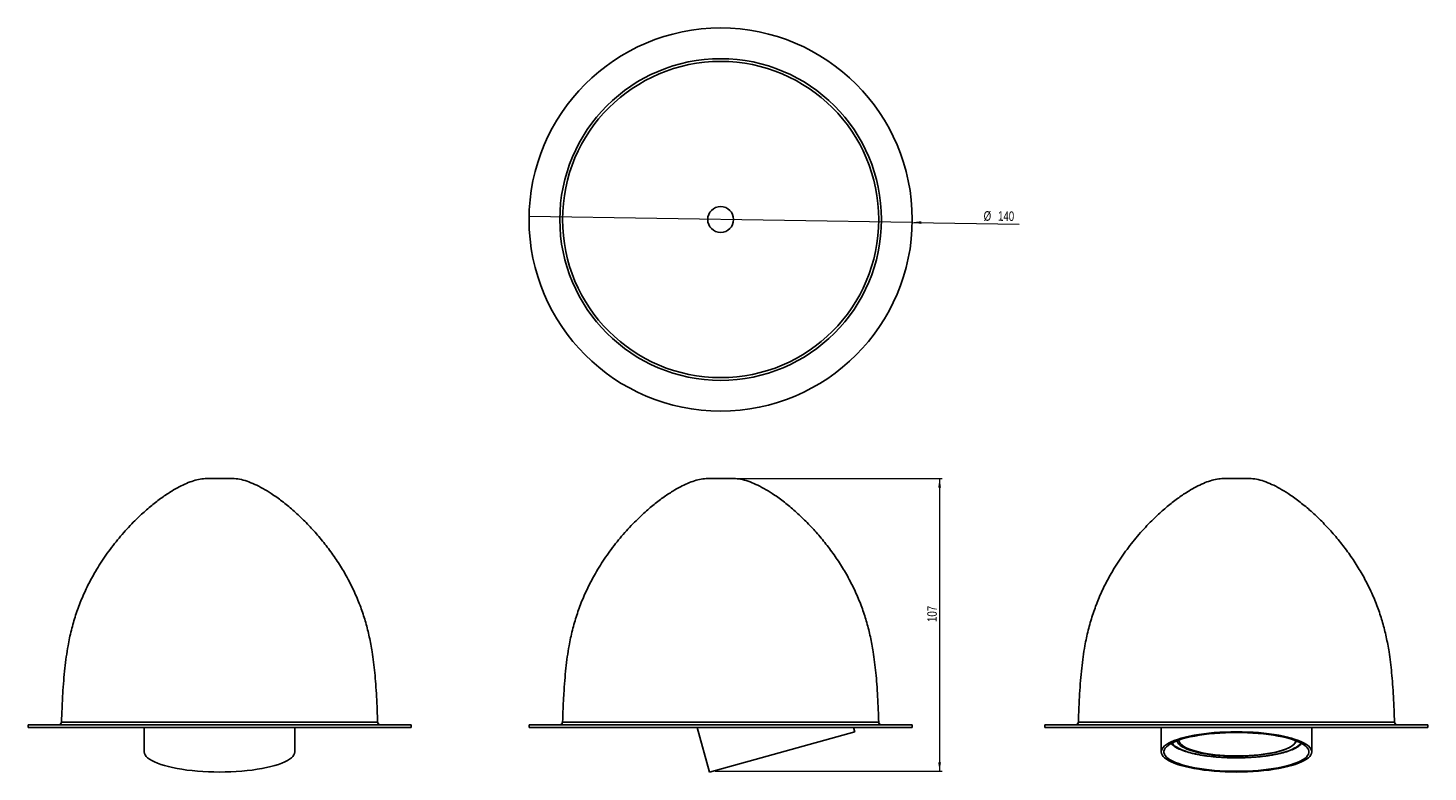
# Model space of a CAD drawing. Header units: millimetres. Extents: x 445 to 957, y 320 to 592.
import ezdxf

# ---------------------------------------------------------------- set-up
doc = ezdxf.new("R2010")
doc.units = ezdxf.units.MM
doc.styles.add('SLDTEXTSTYLE0', font='TXT', dxfattribs={"width": 0.75})
doc.dimstyles.new('SLDDIMSTYLE0', dxfattribs={"dimtxt": 3.5, "dimasz": 3.302, "dimexe": 0, "dimexo": 0.0625, "dimgap": 0.875, "dimtad": 1, "dimdec": 0, "dimrnd": 1e-09, "dimzin": 12, "dimdsep": 46, "dimtxsty": 'SLDTEXTSTYLE0', "dimsah": 1, "dimcen": 0.09, "dimadec": 0, "dimazin": 3, "dimtfac": 1, "dimtdec": 0, "dimtofl": 0, "dimtmove": 0, "dimatfit": 3, "dimfxl": 0, "dimfrac": 2, "dimtolj": 1, "dimtzin": 12, "dimarcsym": 0})
doc.dimstyles.new('SLDDIMSTYLE1', dxfattribs={"dimtxt": 3.5, "dimasz": 3.302, "dimexe": 0, "dimexo": 0.0625, "dimgap": 0.875, "dimtad": 1, "dimdec": 0, "dimrnd": 1e-09, "dimzin": 12, "dimdsep": 46, "dimtxsty": 'SLDTEXTSTYLE0', "dimblk1": 'NONE', "dimsah": 1, "dimcen": 0, "dimadec": 0, "dimazin": 3, "dimtfac": 1, "dimtdec": 0, "dimtmove": 0, "dimatfit": 3, "dimldrblk": 'NONE', "dimfxl": 0, "dimfrac": 2, "dimtolj": 1, "dimtzin": 12, "dimarcsym": 0})

# ---------------------------------------------------------------- blocks, each defined once
blk = doc.blocks.new('_D')
at = {"color": 7, "linetype": 'Continuous', "lineweight": 0}
for p, q in [((704.16, 427.22), (779.44, 427.22)), ((778.44, 427.22), (778.44, 320.23)), ((696.38, 320.23), (779.44, 320.23))]:
    blk.add_line(p, q, dxfattribs=at)
at = {"color": 7, "linetype": 'Continuous', "lineweight": 18}
for points in [[(778.44, 427.22), (777.93, 423.92), (778.95, 423.92)], [(778.44, 320.23), (778.95, 323.53), (777.93, 323.53)]]:
    blk.add_solid(points, dxfattribs=at)
at = {"color": 7, "linetype": 'Continuous', "lineweight": 18, "insert": (773.93, 374.81), "char_height": 3.5, "attachment_point": 1, "rotation": 90, "style": 'SLDTEXTSTYLE0'}
blk.add_mtext('107', dxfattribs=at)
blk = doc.blocks.new('_D_1')
at = {"color": 7, "linetype": 'Continuous', "lineweight": 0}
for q in [(628.45, 522.92), (807.54, 520.23)]:
    blk.add_line((768.43, 520.81), q, dxfattribs=at)
at = {"color": 7, "linetype": 'Continuous', "lineweight": 18}
blk.add_solid([(768.43, 520.81), (771.72, 520.26), (771.74, 521.27)], dxfattribs=at)
at = {"color": 7, "linetype": 'Continuous', "lineweight": 18, "char_height": 3.5, "attachment_point": 1, "rotation": 359.1396, "style": 'SLDTEXTSTYLE0'}
for s, insert in [('%%c', (794.57, 524.93)), ('140', (799.85, 524.91))]:
    blk.add_mtext(s, dxfattribs=dict(at, insert=insert))
blk = doc.blocks.new('_None')

msp = doc.modelspace()

# ---------------------------------------------------------------- linework, layer by layer
at = {"color": 7, "linetype": 'Continuous', "lineweight": 25}
for p, q in [((510.62, 427.22), (520.07, 427.22)), ((693.71, 427.22), (698.44, 427.22)), ((698.44, 427.22), (703.16, 427.22)), ((882.18, 427.22), (891.63, 427.22)), ((445.35, 337.22), (445.35, 336.22)), ((445.35, 337.22), (585.35, 337.22)), ((445.35, 336.22), (585.35, 336.22)), ((487.85, 336.22), (487.85, 327.31)), ((542.85, 327.31), (542.85, 336.22)), ((585.35, 336.22), (585.35, 337.22)), ((628.44, 337.22), (628.44, 336.22)), ((628.44, 337.22), (698.44, 337.22)), ((628.44, 336.22), (698.44, 336.22)), ((689.9, 336.22), (694.41, 319.96)), ((694.41, 319.96), (747.41, 334.67)), ((698.44, 337.22), (768.44, 337.22)), ((698.44, 336.22), (768.44, 336.22)), ((747.41, 334.67), (746.98, 336.22)), ((768.44, 336.22), (768.44, 337.22)), ((816.9, 337.22), (816.9, 336.22)), ((816.9, 337.22), (956.9, 337.22)), ((816.9, 336.22), (956.9, 336.22)), ((859.4, 336.22), (859.4, 327.31)), ((914.4, 327.31), (914.4, 336.22)), ((956.9, 336.22), (956.9, 337.22)), ((865.9, 331.63), (865.9, 331.56))]:
    msp.add_line(p, q, dxfattribs=at)
at = {"color": 8, "linetype": 'Continuous', "lineweight": 25}
for p, q in [((457.58, 338.19), (573.12, 338.19)), ((640.67, 338.19), (698.44, 338.19)), ((698.44, 338.19), (756.21, 338.19)), ((829.13, 338.19), (944.67, 338.19))]:
    msp.add_line(p, q, dxfattribs=at)
at = {"color": 7, "linetype": 'Continuous', "lineweight": 25, "flags": 128}
for points in [[(886.9, 319.96), (884.85, 319.98), (882.8, 320.05), (880.78, 320.15), (878.8, 320.29), (876.86, 320.47), (874.97, 320.69), (873.15, 320.95), (871.41, 321.24), (869.76, 321.57), (868.2, 321.93), (866.74, 322.31), (865.4, 322.73), (864.18, 323.17), (863.09, 323.64), (862.13, 324.13), (861.3, 324.63), (860.62, 325.15), (860.09, 325.68), (859.71, 326.22), (859.48, 326.77), (859.4, 327.31), (859.48, 327.86), (859.71, 328.41), (860.09, 328.95), (860.62, 329.48), (861.3, 330), (862.13, 330.5), (863.09, 330.99), (864.18, 331.46), (865.4, 331.9), (866.74, 332.31), (868.2, 332.7), (869.76, 333.06), (871.41, 333.39), (873.15, 333.68), (874.97, 333.94), (876.86, 334.16), (878.8, 334.34), (880.78, 334.48), (882.8, 334.58), (884.85, 334.65), (886.9, 334.67), (888.96, 334.65), (891, 334.58), (893.02, 334.48), (895.01, 334.34), (896.95, 334.16), (898.83, 333.94), (900.65, 333.68), (902.39, 333.39), (904.05, 333.06), (905.61, 332.7), (907.06, 332.31), (908.4, 331.9), (909.62, 331.46), (910.72, 330.99), (911.68, 330.5), (912.5, 330), (913.18, 329.48), (913.71, 328.95), (914.09, 328.41), (914.33, 327.86), (914.4, 327.31), (914.33, 326.77), (914.09, 326.22), (913.71, 325.68), (913.18, 325.15), (912.5, 324.63), (911.68, 324.13), (910.72, 323.64), (909.62, 323.17), (908.4, 322.73), (907.06, 322.31), (905.61, 321.93), (904.05, 321.57), (902.39, 321.24), (900.65, 320.95), (898.83, 320.69), (896.95, 320.47), (895.01, 320.29), (893.02, 320.15), (891, 320.05), (888.96, 319.98), (886.9, 319.96)], [(886.9, 320.23), (884.87, 320.25), (882.86, 320.31), (880.86, 320.42), (878.91, 320.56), (877, 320.74), (875.14, 320.97), (873.36, 321.23), (871.66, 321.52), (870.04, 321.85), (868.53, 322.21), (867.12, 322.6), (865.83, 323.02), (864.66, 323.46), (863.62, 323.93), (862.72, 324.42), (861.96, 324.92), (861.35, 325.44), (860.89, 325.97), (860.58, 326.5), (860.42, 327.04), (860.42, 327.59), (860.58, 328.13), (860.89, 328.66), (861.35, 329.19), (861.96, 329.71), (862.72, 330.21), (863.62, 330.7), (864.66, 331.17), (865.83, 331.61), (867.12, 332.03), (868.53, 332.42), (870.04, 332.78), (871.66, 333.11), (873.36, 333.4), (875.14, 333.66), (877, 333.89), (878.91, 334.07), (880.86, 334.21), (882.86, 334.32), (884.87, 334.38), (886.9, 334.4), (888.93, 334.38), (890.95, 334.32), (892.94, 334.21), (894.9, 334.07), (896.81, 333.89), (898.66, 333.66), (900.44, 333.4), (902.15, 333.11), (903.76, 332.78), (905.28, 332.42), (906.69, 332.03), (907.98, 331.61), (909.15, 331.17), (910.18, 330.7), (911.08, 330.21), (911.84, 329.71), (912.45, 329.19), (912.92, 328.66), (913.23, 328.13), (913.38, 327.59), (913.38, 327.04), (913.23, 326.5), (912.92, 325.97), (912.45, 325.44), (911.84, 324.92), (911.08, 324.42), (910.18, 323.93), (909.15, 323.46), (907.98, 323.02), (906.69, 322.6), (905.28, 322.21), (903.76, 321.85), (902.15, 321.52), (900.44, 321.23), (898.66, 320.97), (896.81, 320.74), (894.9, 320.56), (892.94, 320.42), (890.95, 320.31), (888.93, 320.25), (886.9, 320.23)], [(908.58, 331.39), (908.48, 330.97), (908.23, 330.49), (907.83, 330.01), (907.27, 329.54), (906.57, 329.08), (905.72, 328.65), (904.74, 328.23), (903.63, 327.84), (902.4, 327.47), (901.06, 327.14), (899.62, 326.83), (898.08, 326.56), (896.46, 326.32), (894.78, 326.13), (893.04, 325.97), (891.25, 325.85), (889.44, 325.77), (887.6, 325.73), (885.76, 325.74), (883.93, 325.78), (882.12, 325.87), (880.34, 326), (878.61, 326.17), (876.94, 326.38), (875.35, 326.62), (873.83, 326.9), (872.41, 327.21), (871.1, 327.56), (869.9, 327.93), (868.82, 328.33), (867.87, 328.75), (867.06, 329.19), (866.39, 329.65), (865.87, 330.12), (865.5, 330.6), (865.28, 331.09), (865.23, 331.39)], [(865.9, 331.64), (865.9, 331.62), (865.96, 331.14), (866.17, 330.66), (866.54, 330.18), (867.05, 329.72), (867.71, 329.26), (868.51, 328.83), (869.45, 328.41), (870.51, 328.02), (871.7, 327.65), (872.99, 327.31), (874.39, 327), (875.89, 326.73), (877.46, 326.49), (879.11, 326.28), (880.82, 326.12), (882.57, 325.99), (884.35, 325.9), (886.16, 325.86), (887.98, 325.85), (889.79, 325.89), (891.58, 325.96), (893.34, 326.08), (895.06, 326.24)], [(895.06, 326.24), (896.72, 326.43), (898.31, 326.67), (899.83, 326.93), (901.25, 327.23), (902.58, 327.57), (903.79, 327.93), (904.88, 328.31), (905.85, 328.73), (906.68, 329.16), (907.38, 329.61), (907.93, 330.07), (908.33, 330.54), (908.58, 331.02), (908.66, 331.36)], [(487.85, 327.31), (487.93, 326.77), (488.16, 326.22), (488.54, 325.68), (489.07, 325.15), (489.75, 324.63), (490.57, 324.13), (491.53, 323.64), (492.63, 323.17), (493.85, 322.73), (495.19, 322.31), (496.64, 321.93), (498.2, 321.57), (499.86, 321.24), (501.6, 320.95), (503.42, 320.69), (505.3, 320.47), (507.24, 320.29), (509.23, 320.15), (511.25, 320.05), (513.29, 319.98), (515.35, 319.96)], [(515.35, 319.96), (517.4, 319.98), (519.45, 320.05), (521.47, 320.15), (523.45, 320.29), (525.4, 320.47), (527.28, 320.69), (529.1, 320.95), (530.84, 321.24), (532.49, 321.57), (534.05, 321.93), (535.51, 322.31), (536.85, 322.73), (538.07, 323.17), (539.16, 323.64), (540.13, 324.13), (540.95, 324.63), (541.63, 325.15), (542.16, 325.68), (542.54, 326.22), (542.77, 326.77), (542.85, 327.31)]]:
    msp.add_lwpolyline(points, dxfattribs=at)
at = {"color": 8, "linetype": 'Continuous', "lineweight": 25, "flags": 128}
msp.add_lwpolyline([(863.41, 330.59), (863.5, 330.45), (863.9, 329.95), (864.45, 329.46), (865.14, 328.98), (865.98, 328.52), (866.95, 328.08), (868.05, 327.66), (869.27, 327.27), (870.61, 326.9), (872.05, 326.57), (873.59, 326.27), (875.22, 326), (876.92, 325.76), (878.69, 325.57), (880.51, 325.41), (882.37, 325.29), (884.26, 325.21), (886.17, 325.18), (888.08, 325.18), (889.99, 325.23), (891.87, 325.32), (893.72, 325.44), (895.53, 325.61), (897.28, 325.81), (898.97, 326.06), (900.58, 326.33), (902.09, 326.64), (903.51, 326.99), (904.83, 327.36), (906.02, 327.76), (907.09, 328.18), (908.03, 328.63), (908.84, 329.09), (909.5, 329.57), (910.01, 330.06), (910.38, 330.56), (910.39, 330.59)], dxfattribs=at)
at = {"color": 7, "linetype": 'Continuous', "lineweight": 25}
for radius in [70, 58.77, 57.77, 4.72]:
    msp.add_circle((698.44, 521.87), radius, dxfattribs=at)
for centre, start, end in [((456.58, 338.22), 270, 357.9729), ((574.12, 338.22), 182.0271, 270), ((639.67, 338.22), 270, 357.9729), ((757.21, 338.22), 182.0271, 270), ((828.13, 338.22), 270, 357.9729), ((945.67, 338.22), 182.0271, 270)]:
    msp.add_arc(centre, 1, start, end, dxfattribs=at)
for points, knots in [([(510.62, 427.22), (509.84, 427.18), (508.22, 427.08), (505.76, 426.42), (503.2, 425.46), (500.55, 424.18), (497.52, 422.45), (494.15, 420.19), (490.47, 417.35), (486.37, 413.77), (481.97, 409.39), (477.43, 404.15), (473.25, 398.52), (469.75, 392.98), (466.9, 387.62), (464.62, 382.52), (462.69, 377.25), (461.12, 371.75), (460.04, 366.67), (459.3, 362.02), (458.77, 357.79), (458.36, 353.26), (458.02, 348.35), (457.77, 343.29), (457.64, 339.85), (457.58, 338.19)], [0, 0, 0, 0, 0.0209913, 0.0436173, 0.0680524, 0.094348, 0.1224592, 0.1617467, 0.2034545, 0.2471231, 0.3078424, 0.3701273, 0.4330906, 0.4960015, 0.546074, 0.5959647, 0.6459895, 0.6967766, 0.7493288, 0.7853732, 0.82331, 0.8637771, 0.9075334, 0.9554781, 1, 1, 1, 1]), ([(573.11, 338.19), (573.06, 339.67), (572.95, 342.79), (572.72, 347.42), (572.44, 351.96), (572.08, 356.16), (571.65, 360.1), (571.03, 364.48), (570.14, 369.3), (568.82, 374.54), (567.17, 379.68), (565.13, 384.76), (562.69, 389.79), (559.92, 394.66), (556.83, 399.36), (553.46, 403.85), (549.86, 408.1), (546.09, 412.06), (542.2, 415.68), (538.26, 418.92), (534.6, 421.54), (531.27, 423.58), (528.32, 425.1), (525.47, 426.25), (522.74, 427.05), (520.94, 427.17), (520.07, 427.22)], [0, 0, 0, 0, 0.039842, 0.083928, 0.124418, 0.162008, 0.197298, 0.2308, 0.280853, 0.328869, 0.375837, 0.425746, 0.475693, 0.525873, 0.576258, 0.62663, 0.676595, 0.725719, 0.77347, 0.81926, 0.862513, 0.894366, 0.924083, 0.951538, 0.976787, 1, 1, 1, 1]), ([(693.71, 427.22), (692.93, 427.18), (691.31, 427.08), (688.85, 426.42), (686.29, 425.46), (683.64, 424.18), (680.61, 422.45), (677.24, 420.19), (673.56, 417.35), (669.46, 413.77), (665.06, 409.39), (660.52, 404.15), (656.34, 398.52), (652.84, 392.98), (649.99, 387.62), (647.71, 382.52), (645.78, 377.25), (644.21, 371.75), (643.13, 366.67), (642.38, 362.02), (641.86, 357.79), (641.45, 353.26), (641.11, 348.35), (640.86, 343.29), (640.73, 339.85), (640.67, 338.19)], [0, 0, 0, 0, 0.020991, 0.043617, 0.068052, 0.094348, 0.122459, 0.161746, 0.203454, 0.247122, 0.307841, 0.370126, 0.433089, 0.496, 0.546072, 0.595963, 0.645988, 0.696774, 0.749326, 0.785371, 0.823307, 0.863774, 0.907531, 0.955475, 1, 1, 1, 1]), ([(756.2, 338.19), (756.15, 339.67), (756.04, 342.79), (755.81, 347.42), (755.52, 351.96), (755.17, 356.16), (754.74, 360.1), (754.12, 364.48), (753.23, 369.3), (751.91, 374.54), (750.25, 379.68), (748.22, 384.76), (745.78, 389.79), (743.01, 394.66), (739.92, 399.36), (736.55, 403.85), (732.95, 408.1), (729.18, 412.06), (725.29, 415.68), (721.35, 418.92), (717.69, 421.54), (714.35, 423.58), (711.41, 425.1), (708.56, 426.25), (705.83, 427.05), (704.03, 427.17), (703.16, 427.22)], [0, 0, 0, 0, 0.039825, 0.083911, 0.124402, 0.161992, 0.197284, 0.230786, 0.28084, 0.328857, 0.375826, 0.425735, 0.475684, 0.525865, 0.57625, 0.626623, 0.676589, 0.725714, 0.773465, 0.819257, 0.862511, 0.894364, 0.924082, 0.951537, 0.976787, 1, 1, 1, 1]), ([(882.18, 427.22), (881.4, 427.18), (879.77, 427.08), (877.31, 426.42), (874.75, 425.46), (872.11, 424.18), (869.08, 422.45), (865.7, 420.19), (862.02, 417.35), (857.92, 413.77), (853.52, 409.39), (848.99, 404.15), (844.8, 398.52), (841.3, 392.98), (838.45, 387.62), (836.17, 382.52), (834.24, 377.25), (832.67, 371.75), (831.59, 366.67), (830.85, 362.02), (830.33, 357.79), (829.91, 353.26), (829.58, 348.35), (829.32, 343.29), (829.2, 339.85), (829.14, 338.19)], [0, 0, 0, 0, 0.020991, 0.043616, 0.068051, 0.094346, 0.122456, 0.161742, 0.203449, 0.247117, 0.307834, 0.370118, 0.433079, 0.495989, 0.54606, 0.595949, 0.645973, 0.696758, 0.749309, 0.785353, 0.823288, 0.863754, 0.90751, 0.955453, 1, 1, 1, 1]), ([(944.67, 338.19), (944.61, 339.67), (944.5, 342.79), (944.28, 347.42), (943.99, 351.96), (943.64, 356.16), (943.2, 360.1), (942.59, 364.48), (941.69, 369.3), (940.38, 374.54), (938.72, 379.68), (936.68, 384.76), (934.25, 389.79), (931.47, 394.66), (928.38, 399.36), (925.01, 403.85), (921.42, 408.1), (917.64, 412.06), (913.75, 415.68), (909.82, 418.92), (906.15, 421.54), (902.82, 423.58), (899.87, 425.1), (897.03, 426.25), (894.3, 427.05), (892.49, 427.17), (891.63, 427.22)], [0, 0, 0, 0, 0.039818, 0.083904, 0.124395, 0.161986, 0.197278, 0.23078, 0.280834, 0.328852, 0.375821, 0.425731, 0.47568, 0.525861, 0.576247, 0.62662, 0.676587, 0.725712, 0.773464, 0.819256, 0.86251, 0.894363, 0.924081, 0.951536, 0.976787, 1, 1, 1, 1]), ([(863.05, 330.37), (863.16, 330.25), (863.44, 329.93), (864.03, 329.47), (864.81, 328.96), (865.73, 328.48), (866.77, 328.03), (867.91, 327.61), (869.16, 327.22), (870.49, 326.86), (871.92, 326.53), (873.42, 326.24), (875, 325.97), (876.64, 325.75), (878.34, 325.55), (880.09, 325.4), (881.87, 325.28), (883.68, 325.19), (885.51, 325.14), (887.35, 325.13), (889.18, 325.16), (891, 325.23), (892.8, 325.33), (894.57, 325.47), (896.29, 325.64), (897.96, 325.85), (899.57, 326.1), (901.11, 326.37), (902.57, 326.68), (903.95, 327.02), (905.23, 327.39), (906.42, 327.79), (907.5, 328.22), (908.48, 328.68), (909.35, 329.17), (910.09, 329.71), (910.56, 330.11), (910.75, 330.36), (910.77, 330.39)], [0, 0, 0, 0, 0.017494, 0.045876, 0.075352, 0.105057, 0.134544, 0.163776, 0.19279, 0.221634, 0.250351, 0.27897, 0.307517, 0.336008, 0.364457, 0.392874, 0.421268, 0.449646, 0.478012, 0.506373, 0.534733, 0.563096, 0.591465, 0.619846, 0.648244, 0.676667, 0.705122, 0.733619, 0.762171, 0.790794, 0.81951, 0.84835, 0.877352, 0.906566, 0.936048, 0.965829, 0.995781, 1, 1, 1, 1])]:
    msp.add_open_spline(points, degree=3, knots=knots, dxfattribs=at)

# ---------------------------------------------------------------- dimensions: what is measured, and where the dimension line sits
at = {"color": 7, "linetype": 'Continuous', "lineweight": 18}
dim = msp.add_diameter_dim_2p(p1=(628.45, 522.92), p2=(768.43, 520.81), dimstyle='SLDDIMSTYLE1', dxfattribs=at)
dim.commit()
dim.dimension.update_dxf_attribs({"geometry": '_D_1', "text_midpoint": (801.06, 520.32), "dimtype": 163})
dim = msp.add_linear_dim(base=(778.44, 320.23), p1=(703.16, 427.22), p2=(695.38, 320.23), angle=90, dimstyle='SLDDIMSTYLE0', dxfattribs=at)
dim.commit()
dim.dimension.update_dxf_attribs({"geometry": '_D', "text_midpoint": (778.44, 378.69), "dimtype": 160})

doc.saveas('drawing.dxf')
